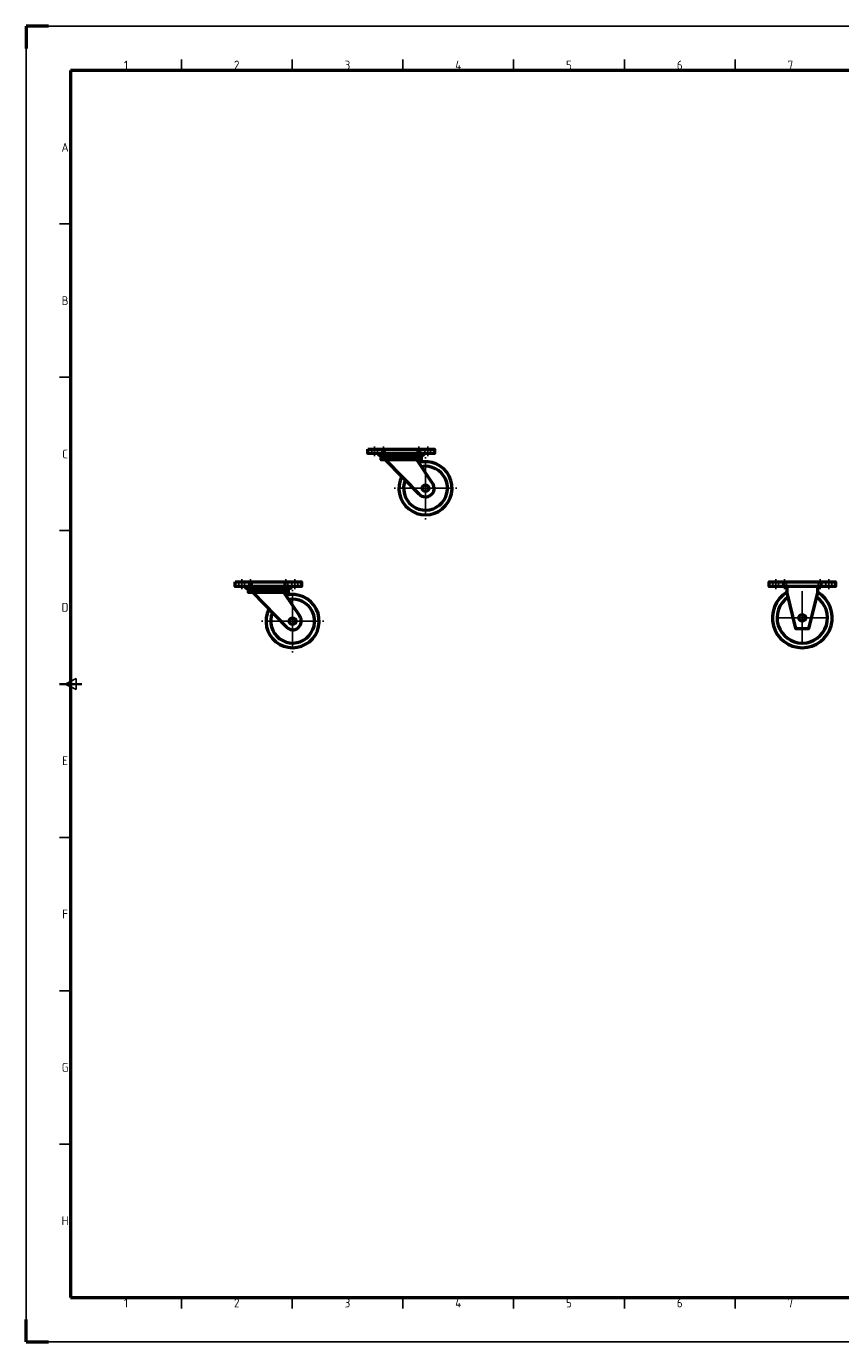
# Model space of a CAD drawing. Extents: x 0 to 4200, y 0 to 2970.
# Tile 1 of 2: x 0 to 1838, y 0 to 2970. Entities that reach past the tile are written whole.
import ezdxf
from ezdxf.enums import TextEntityAlignment as Align

# ---------------------------------------------------------------- set-up
doc = ezdxf.new("R2010")
doc.units = 0
doc.header["$LTSCALE"] = 5
doc.linetypes.add('AM_ISO02W050', pattern=[7.5, 6, -1.5])
doc.linetypes.add('AM_ISO08W050', pattern=[18, 12, -1.5, 3, -1.5])
doc.layers.get('0').update_dxf_attribs({"linetype": 'CONTINUOUS'})
for name, color, linetype, lineweight in [('AM_BOR', 7, 'CONTINUOUS', 50), ('WHEELS-AM_0', 7, 'CONTINUOUS', 50), ('WHEELS-AM_3', 6, 'AM_ISO02W050', 25), ('WHEELS-AM_7', 4, 'AM_ISO08W050', 25)]:
    doc.layers.add(name, color=color, linetype=linetype, lineweight=lineweight)
doc.styles.add('ACISOTS', font='isocp.shx', dxfattribs={"height": 1})

# ---------------------------------------------------------------- blocks, each defined once
blk = doc.blocks.new('ISO_A1')
for p, q in [((820, 574), (20, 574)), ((20, 574), (20, 20)), ((20, 20), (820, 20))]:
    blk.add_line(p, q)
at = {"layer": 'AM_BOR'}
for p, q in [((10, 594), (0, 594)), ((0, 594), (0, 584)), ((0, 0), (0, 10)), ((0, 0), (10, 0))]:
    blk.add_line(p, q, dxfattribs=at)
at = {"layer": 'AM_BOR', "color": 1, "lineweight": 25}
for p, q in [((0, 594), (840, 594)), ((0, 0), (0, 594)), ((70, 574), (70, 579)), ((120, 574), (120, 579)), ((170, 574), (170, 579)), ((220, 574), (220, 579)), ((270, 574), (270, 579)), ((320, 574), (320, 579)), ((15, 504.75), (20, 504.75)), ((15, 435.5), (20, 435.5)), ((15, 366.25), (20, 366.25)), ((17.5, 297), (22.5, 299.5)), ((22.5, 294.5), (17.5, 297)), ((22.5, 299.5), (22.5, 294.5)), ((15, 227.75), (20, 227.75)), ((15, 158.5), (20, 158.5)), ((15, 89.25), (20, 89.25)), ((70, 15), (70, 20)), ((120, 15), (120, 20)), ((170, 15), (170, 20)), ((220, 15), (220, 20)), ((270, 15), (270, 20)), ((320, 15), (320, 20)), ((840, 0), (0, 0))]:
    blk.add_line(p, q, dxfattribs=at)
at = {"layer": 'AM_BOR', "color": 2, "lineweight": 35}
blk.add_line((15, 297), (25, 297), dxfattribs=at)
at = {"layer": 'AM_BOR', "color": 1, "lineweight": 25, "style": 'ACISOTS'}
for s, p in [('1', (45, 576.5)), ('2', (95, 576.5)), ('3', (145, 576.5)), ('4', (195, 576.5)), ('5', (245, 576.5)), ('6', (295, 576.5)), ('7', (345, 576.5)), ('A', (17.5, 539.375)), ('B', (17.5, 470.125)), ('C', (17.5, 400.875)), ('D', (17.5, 331.625)), ('E', (17.5, 262.375)), ('F', (17.5, 193.125)), ('G', (17.5, 123.875)), ('H', (17.5, 54.625)), ('1', (45, 17.5)), ('2', (95, 17.5)), ('3', (145, 17.5)), ('4', (195, 17.5)), ('5', (245, 17.5)), ('6', (295, 17.5)), ('7', (345, 17.5))]:
    blk.add_text(s, height=4, dxfattribs=at).set_placement(p, align=Align.MIDDLE)
blk = doc.blocks.new('*U50')
at = {"layer": 'WHEELS-AM_0'}
for radius, start, end in [(67.5, 121.2329, 58.7671), (57, 124.9781, 55.0219)]:
    blk.add_arc((0, 0), radius, start, end, dxfattribs=at)
at = {"layer": 'WHEELS-AM_7'}
for q in [(0, 70.5), (-70.5, 0), (0, -70.5), (70.5, 0)]:
    blk.add_line((0, 0), q, dxfattribs=at)
blk = doc.blocks.new('cs_124_side')
at = {"layer": 'WHEELS-AM_0'}
for p, q in [((-35, -24.2), (41, -102.1)), ((35, -24.2), (71.1, -77.6))]:
    blk.add_line(p, q, dxfattribs=at)
for points in [[(-75, 0), (75, 0), (75, -10), (-75, -10)], [(-45, -18.2), (45, -18.2), (45, -24.2), (-45, -24.2)]]:
    blk.add_lwpolyline(points, close=True, dxfattribs=at)
for points in [[(52.2, -11.1), (52.6, -10), (-52.6, -10), (-52.2, -11.1, 0.320465), (-46.5, -15.2), (46.5, -15.2, 0.320465)], [(40.2, -15.2), (-40.2, -15.2, 0.118222), (-38.4, -18.2), (38.4, -18.2, 0.118222)]]:
    blk.add_lwpolyline(points, format="xyb", close=True, dxfattribs=at)
blk.add_circle((55, -88.5), 7.5, dxfattribs=at)
for radius, start, end in [(60, 153.2494, 105.1203), (49.5, 157.4837, 100.886), (19.5, 224.2839, 34.0859)]:
    blk.add_arc((55, -88.5), radius, start, end, dxfattribs=at)
at = {"layer": 'WHEELS-AM_3'}
for p, q in [((-66.5, 0), (-66.5, -10)), ((-53.5, 0), (-53.5, -10)), ((-44, 0), (-44, -10)), ((-36, 0), (-36, -10)), ((36, 0), (36, -10)), ((44, 0), (44, -10)), ((53.5, 0), (53.5, -10)), ((66.5, 0), (66.5, -10))]:
    blk.add_line(p, q, dxfattribs=at)
at = {"layer": 'WHEELS-AM_7'}
for p, q in [((-60, 6), (-60, -16)), ((-40, 6), (-40, -16)), ((40, 6), (40, -16)), ((60, 6), (60, -16)), ((55, -88.5), (55, -18)), ((55, -88.5), (-15.5, -88.5)), ((55, -88.5), (38.5, -88.5)), ((55, -88.5), (55, -72)), ((55, -88.5), (55, -159)), ((55, -88.5), (125.5, -88.5)), ((55, -88.5), (71.5, -88.5)), ((55, -88.5), (55, -105))]:
    blk.add_line(p, q, dxfattribs=at)

msp = doc.modelspace()

# ---------------------------------------------------------------- linework, layer by layer
at = {"layer": 'WHEELS-AM_0'}
for p, q in [((511.2, 1691.3), (587.3, 1613.3)), ((581.2, 1691.3), (617.4, 1637.9))]:
    msp.add_line(p, q, dxfattribs=at)
for points in [[(471.2, 1715.5), (621.2, 1715.5), (621.2, 1705.5), (471.2, 1705.5)], [(501.2, 1697.3), (591.2, 1697.3), (591.2, 1691.3), (501.2, 1691.3)], [(1786.7, 1705.5), (1716.7, 1705.5), (1716.7, 1690.5), (1736.7, 1610.5), (1766.7, 1610.5), (1786.7, 1690.5)]]:
    msp.add_lwpolyline(points, close=True, dxfattribs=at)
for points in [[(598.4, 1704.4), (598.8, 1705.5), (493.7, 1705.5), (494.1, 1704.4, 0.320465), (499.7, 1700.3), (592.7, 1700.3, 0.320465)], [(586.4, 1700.3), (506.1, 1700.3, 0.118222), (507.9, 1697.3), (584.6, 1697.3, 0.118222)]]:
    msp.add_lwpolyline(points, format="xyb", close=True, dxfattribs=at)
msp.add_lwpolyline([(1716.7, 1705.5), (1676.7, 1705.5), (1676.7, 1715.5), (1826.7, 1715.5), (1826.7, 1705.5), (1786.7, 1705.5)], dxfattribs=at)
for centre in [(601.2, 1627), (1751.7, 1634.5)]:
    msp.add_circle(centre, 7.5, dxfattribs=at)
for radius, start, end in [(60, 153.2494, 105.1203), (49.5, 157.4837, 100.886), (19.5, 224.2839, 34.0859)]:
    msp.add_arc((601.2, 1627), radius, start, end, dxfattribs=at)
at = {"layer": 'WHEELS-AM_3'}
for p, q in [((479.7, 1715.5), (479.7, 1705.5)), ((492.7, 1715.5), (492.7, 1705.5)), ((502.2, 1715.5), (502.2, 1705.5)), ((510.2, 1715.5), (510.2, 1705.5)), ((582.2, 1715.5), (582.2, 1705.5)), ((590.2, 1715.5), (590.2, 1705.5)), ((599.7, 1715.5), (599.7, 1705.5)), ((612.7, 1715.5), (612.7, 1705.5)), ((1685.2, 1715.5), (1685.2, 1705.5)), ((1698.2, 1715.5), (1698.2, 1705.5)), ((1707.7, 1715.5), (1707.7, 1705.5)), ((1715.7, 1715.5), (1715.7, 1705.5)), ((1787.7, 1715.5), (1787.7, 1705.5)), ((1795.7, 1715.5), (1795.7, 1705.5)), ((1805.2, 1715.5), (1805.2, 1705.5)), ((1818.2, 1715.5), (1818.2, 1705.5))]:
    msp.add_line(p, q, dxfattribs=at)
at = {"layer": 'WHEELS-AM_7'}
for p, q in [((486.2, 1721.5), (486.2, 1699.5)), ((506.2, 1721.5), (506.2, 1699.5)), ((586.2, 1721.5), (586.2, 1699.5)), ((601.2, 1627), (601.2, 1697.5)), ((606.2, 1721.5), (606.2, 1699.5)), ((1691.7, 1721.5), (1691.7, 1699.5)), ((1711.7, 1721.5), (1711.7, 1699.5)), ((1791.7, 1721.5), (1791.7, 1699.5)), ((1811.7, 1721.5), (1811.7, 1699.5)), ((601.2, 1627), (601.2, 1643.5)), ((1751.7, 1634.5), (1735.2, 1634.5)), ((1751.7, 1634.5), (1751.7, 1651)), ((1751.7, 1634.5), (1751.7, 1618)), ((1751.7, 1634.5), (1768.2, 1634.5)), ((601.2, 1627), (530.7, 1627)), ((601.2, 1627), (584.7, 1627)), ((601.2, 1627), (601.2, 1556.5)), ((601.2, 1627), (671.7, 1627)), ((601.2, 1627), (617.7, 1627)), ((601.2, 1627), (601.2, 1610.5))]:
    msp.add_line(p, q, dxfattribs=at)

# ---------------------------------------------------------------- block references
at = {"layer": 'WHEELS-AM_0', "lineweight": 0, "xscale": 5, "yscale": 5, "zscale": 5}
msp.add_blockref('ISO_A1', (0, 0), dxfattribs=at)
at = {"layer": 'WHEELS-AM_0'}
for name, p in [('cs_124_side', (846.2, 2015.5)), ('*U50', (1751.7, 1634.5))]:
    msp.add_blockref(name, p, dxfattribs=at)

doc.saveas('drawing.dxf')
